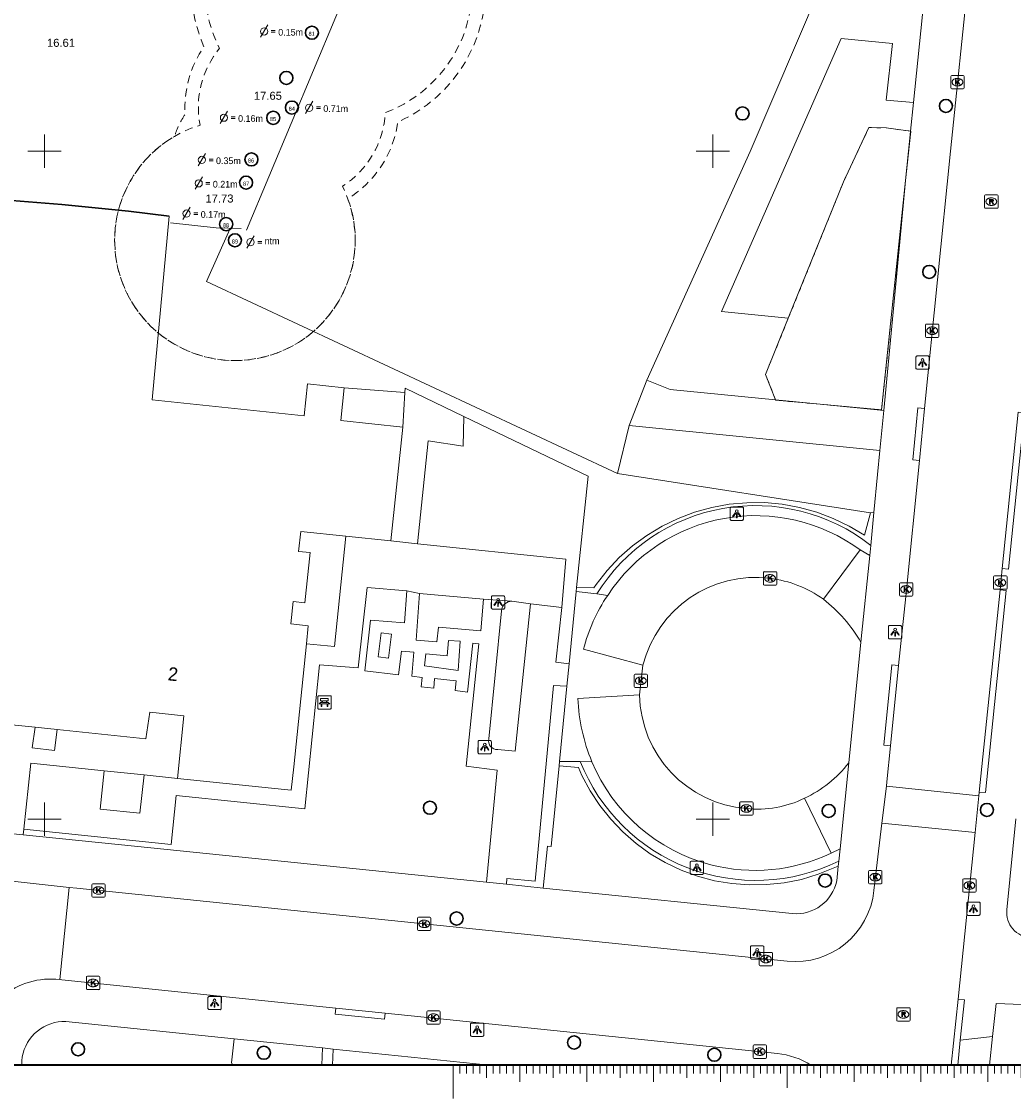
# Model space of a CAD drawing. Header units: metres. Extents: x 161590 to 161951, y 386917 to 387147.
# Tile 6 of 13: x 161748 to 161822, y 386929 to 387010. Entities that reach past the tile are written whole.
import ezdxf
from ezdxf.enums import TextEntityAlignment as Align

# ---------------------------------------------------------------- set-up
doc = ezdxf.new("R2010")
doc.units = ezdxf.units.M
doc.header["$MEASUREMENT"] = 0
for name, pattern in [('DGN Style 2', [1, 0.6, -0.4]), ('DGN Style 4', [1.6, 0.8, -0.4, 0, -0.4]), ('DGN Style 5', [0.7, 0.3, -0.4])]:
    doc.linetypes.add(name, pattern=pattern)
for name, color, linetype, lineweight in [('Bebouwing', 1, 'Continuous', 30), ('GB_Doorsnede Stam', 3, 'Continuous', 0), ('GB_Kader', 7, 'Continuous', 40), ('GB_Kruinprojectievlak', 3, 'DGN Style 2', 0), ('GB_Ruitennet', 7, 'Continuous', 0), ('IMGEO_Grasland_overig', 7, 'Continuous', 0), ('IMGEO_Groenvoorziening', 7, 'Continuous', 0), ('IMGEO_Haag', 7, 'Continuous', 0), ('IMGEO_Hek', 7, 'Continuous', 0), ('IMGEO_Pand', 7, 'Continuous', 0), ('IMGEO_Pand_nummerreeks', 7, 'Continuous', 0), ('IMGEO_Parkeervlak_open', 7, 'Continuous', 0), ('IMGEO_Rijbaan_lokaal_open', 7, 'Continuous', 0), ('IMGEO_Voetpad_open', 7, 'Continuous', 0)]:
    doc.layers.add(name, color=color, linetype=linetype, lineweight=lineweight)
for name, color, linetype, lineweight, true_color in [('Boom', 7, 'Continuous', 0, 0x965c00), ('Boomummer', 7, 'Continuous', 0, 0x82ff82), ('GB_Kruinprojectievlak toekomst', 7, 'DGN Style 2', 0, 0xc8ff5c), ('GB_NAP Hoogte Algemeen', 7, 'Continuous', 13, 0x5555eb), ('Hekwerk', 7, 'DGN Style 4', 0, 0x6a5acd), ('IMGEO_Bank', 7, 'Continuous', 0, 0x006400), ('IMGEO_Boom', 7, 'Continuous', 0, 0x6e2d9b), ('IMGEO_Kolk', 7, 'Continuous', 0, 0x20b2aa), ('IMGEO_Lichtpunt', 7, 'Continuous', 0, 0x006400), ('IMGEO_Rioolput', 7, 'Continuous', 13, 0x20b2aa)]:
    doc.layers.add(name, color=color, linetype=linetype, lineweight=lineweight, true_color=true_color)
doc.styles.add('GB_Tekst Leeg', font='arial.shx', dxfattribs={"height": 1.1})
doc.styles.add('IMGeo', font='txt', dxfattribs={"height": 1})
doc.styles.get("Standard").update_dxf_attribs({"font": 'txt.shx'})
doc.styles.add('Style-LMFONT', font='LMFONT.shx')

# ---------------------------------------------------------------- blocks, each defined once
blk = doc.blocks.new('MAATLN')
at = {"layer": 'GB_Kader', "color": 7, "linetype": 'Continuous', "lineweight": 13}
for p, q in [((-260.037, 0), (-260.037, -2.5)), ((-255.037, 0), (-255.037, -1.25)), ((-250.037, 0), (-250.037, -1.25)), ((-245.037, 0), (-245.037, -1.25)), ((-240.037, 0), (-240.037, -1.25)), ((-235.037, 0), (-235.037, -1.712)), ((-230.037, 0), (-230.037, -1.25)), ((-225.037, 0), (-225.037, -1.25)), ((-220.037, 0), (-220.037, -1.25)), ((-215.037, 0), (-215.037, -1.25)), ((-210.037, 0), (-210.037, -2.5))]:
    blk.add_line(p, q, dxfattribs=at)
at = {"layer": 'GB_Kader', "color": 7, "linetype": 'Continuous', "lineweight": 0}
for p, q in [((-259.537, 0), (-259.537, -0.625)), ((-259.037, 0), (-259.037, -0.625)), ((-258.537, 0), (-258.537, -0.625)), ((-258.037, 0), (-258.037, -0.625)), ((-257.537, 0), (-257.537, -0.948)), ((-257.037, 0), (-257.037, -0.625)), ((-256.537, 0), (-256.537, -0.625)), ((-256.037, 0), (-256.037, -0.625)), ((-255.537, 0), (-255.537, -0.625)), ((-254.537, 0), (-254.537, -0.625)), ((-254.037, 0), (-254.037, -0.625)), ((-253.537, 0), (-253.537, -0.625)), ((-253.037, 0), (-253.037, -0.625)), ((-252.537, 0), (-252.537, -0.948)), ((-252.037, 0), (-252.037, -0.625)), ((-251.537, 0), (-251.537, -0.625)), ((-251.037, 0), (-251.037, -0.625)), ((-250.537, 0), (-250.537, -0.625)), ((-249.537, 0), (-249.537, -0.625)), ((-249.037, 0), (-249.037, -0.625)), ((-248.537, 0), (-248.537, -0.625)), ((-248.037, 0), (-248.037, -0.625)), ((-247.537, 0), (-247.537, -0.948)), ((-247.037, 0), (-247.037, -0.625)), ((-246.537, 0), (-246.537, -0.625)), ((-246.037, 0), (-246.037, -0.625)), ((-245.537, 0), (-245.537, -0.625)), ((-244.537, 0), (-244.537, -0.625)), ((-244.037, 0), (-244.037, -0.625)), ((-243.537, 0), (-243.537, -0.625)), ((-243.037, 0), (-243.037, -0.625)), ((-242.537, 0), (-242.537, -0.948)), ((-242.037, 0), (-242.037, -0.625)), ((-241.537, 0), (-241.537, -0.625)), ((-241.037, 0), (-241.037, -0.625)), ((-240.537, 0), (-240.537, -0.625)), ((-239.537, 0), (-239.537, -0.625)), ((-239.037, 0), (-239.037, -0.625)), ((-238.537, 0), (-238.537, -0.625)), ((-238.037, 0), (-238.037, -0.625)), ((-237.537, 0), (-237.537, -0.948)), ((-237.037, 0), (-237.037, -0.625)), ((-236.537, 0), (-236.537, -0.625)), ((-236.037, 0), (-236.037, -0.625)), ((-235.537, 0), (-235.537, -0.625)), ((-234.537, 0), (-234.537, -0.625)), ((-234.037, 0), (-234.037, -0.625)), ((-233.537, 0), (-233.537, -0.625)), ((-233.037, 0), (-233.037, -0.625)), ((-232.537, 0), (-232.537, -0.948)), ((-232.037, 0), (-232.037, -0.625)), ((-231.537, 0), (-231.537, -0.625)), ((-231.037, 0), (-231.037, -0.625)), ((-230.537, 0), (-230.537, -0.625)), ((-229.537, 0), (-229.537, -0.625)), ((-229.037, 0), (-229.037, -0.625)), ((-228.537, 0), (-228.537, -0.625)), ((-228.037, 0), (-228.037, -0.625)), ((-227.537, 0), (-227.537, -0.948)), ((-227.037, 0), (-227.037, -0.625)), ((-226.537, 0), (-226.537, -0.625)), ((-226.037, 0), (-226.037, -0.625)), ((-225.537, 0), (-225.537, -0.625)), ((-224.537, 0), (-224.537, -0.625)), ((-224.037, 0), (-224.037, -0.625)), ((-223.537, 0), (-223.537, -0.625)), ((-223.037, 0), (-223.037, -0.625)), ((-222.537, 0), (-222.537, -0.948)), ((-222.037, 0), (-222.037, -0.625)), ((-221.537, 0), (-221.537, -0.625)), ((-221.037, 0), (-221.037, -0.625)), ((-220.537, 0), (-220.537, -0.625)), ((-219.537, 0), (-219.537, -0.625)), ((-219.037, 0), (-219.037, -0.625)), ((-218.537, 0), (-218.537, -0.625)), ((-218.037, 0), (-218.037, -0.625)), ((-217.537, 0), (-217.537, -0.948)), ((-217.037, 0), (-217.037, -0.625)), ((-216.537, 0), (-216.537, -0.625)), ((-216.037, 0), (-216.037, -0.625)), ((-215.537, 0), (-215.537, -0.625)), ((-214.537, 0), (-214.537, -0.625)), ((-214.037, 0), (-214.037, -0.625)), ((-213.537, 0), (-213.537, -0.625)), ((-213.037, 0), (-213.037, -0.625)), ((-212.537, 0), (-212.537, -0.948)), ((-212.037, 0), (-212.037, -0.625)), ((-211.537, 0), (-211.537, -0.625)), ((-211.037, 0), (-211.037, -0.625)), ((-210.537, 0), (-210.537, -0.625))]:
    blk.add_line(p, q, dxfattribs=at)
blk = doc.blocks.new('RK')
at = {"layer": 'GB_Ruitennet', "flags": 128}
for points in [[(-1.25, 0), (0, 0), (0, 1.25)], [(0, -1.25), (0, 0), (1.25, 0)]]:
    blk.add_lwpolyline(points, dxfattribs=at)
blk = doc.blocks.new('bgt_boom')
at = {"layer": 'IMGEO_Boom', "color": 7, "lineweight": 30}
blk.add_circle((0, 0), 0.489, dxfattribs=at)
blk = doc.blocks.new('bgt_boom_1')
at = {"layer": 'Boom', "color": 7, "lineweight": 30}
blk.add_circle((0, 0), 0.489, dxfattribs=at)
blk = doc.blocks.new('*U13')
at = {"layer": 'IMGEO_Lichtpunt', "color": 7, "flags": 128}
for points in [[(-20, -89), (83, -38, 0.414214), (89, -20), (38, 83, 0.414214), (20, 89), (-83, 38, 0.414214), (-89, 20), (-38, -83, 0.414214), (-20, -89)], [(-19, -25, 1), (-32, 0, 1), (-19, -25)]]:
    blk.add_lwpolyline(points, format="xyb", close=True, dxfattribs=at)
for points in [[(-11, 9), (-16, 12), (5, 52), (11, 49), (-11, 9)], [(-1, -4), (-4, 2), (37, 22), (40, 16), (-1, -4)], [(-1, -20), (0, -13), (46, -20), (45, -27), (-1, -20)]]:
    blk.add_lwpolyline(points, close=True, dxfattribs=at)
blk = doc.blocks.new('e_bgt_paal_lichtmast')
at = {"layer": 'IMGEO_Lichtpunt', "color": 7, "flags": 128}
blk.add_lwpolyline([(-0.493, 0.403), (-0.493, -0.404, 0.414214), (-0.399, -0.498), (0.409, -0.498, 0.414214), (0.503, -0.404), (0.503, 0.403, 0.414214), (0.409, 0.498), (-0.399, 0.498, 0.414214), (-0.493, 0.403)], format="xyb", close=True, dxfattribs=at)
at = {"layer": 'IMGEO_Lichtpunt', "color": 7, "xscale": 0.007052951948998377, "yscale": 0.007052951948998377, "zscale": 0.007052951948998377, "rotation": 243.434948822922}
blk.add_blockref('*U13', (0.005, 0), dxfattribs=at)
blk = doc.blocks.new('*U19')
at = {"layer": 'IMGEO_Kolk', "linetype": 'Continuous', "lineweight": 0}
blk.add_hatch(color=7, dxfattribs=at).paths.add_polyline_path([(-0.44, -1.12), (-0.69, -0.63), (-0.08, -0.32), (-0.95, -0.11), (-1.27, 0.55), (-0.38, 0.27), (0.31, 1.38), (0.62, 0.77), (0.13, 0.1), (0.52, -0.02), (0.91, 0.17), (1.16, -0.32)], flags=16)
at = {"layer": 'IMGEO_Kolk', "color": 7, "linetype": 'Continuous', "lineweight": 0, "flags": 128}
blk.add_lwpolyline([(2.71, -1.15), (-0.7, -2.85, -0.398433), (-1.15, -2.71), (-2.85, 0.7, -0.398433), (-2.71, 1.15), (0.7, 2.85, -0.398433), (1.15, 2.71), (2.85, -0.7, -0.398433), (2.71, -1.15)], format="xyb", close=True, dxfattribs=at)
at = {"layer": 'IMGEO_Kolk', "color": 7, "linetype": 'Continuous', "lineweight": 0}
blk.add_rational_spline([(1.15, 0.5), (1.92, -1.06), (0.79, -1.61), (-0.33, -2.16), (-1.09, -0.61), (-1.12, -0.56), (-1.14, -0.51), (-1.92, 1.05), (-0.79, 1.61), (0.33, 2.16), (1.1, 0.6), (1.12, 0.55), (1.15, 0.5)], [1, 0.707106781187, 1, 0.707106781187, 1, 1, 1, 0.707106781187, 1, 0.707106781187, 1, 1, 1], degree=2, knots=[0, 0, 0, 0.125, 0.125, 0.25, 0.25, 0.5, 0.5, 0.625, 0.625, 0.75, 0.75, 1, 1, 1], dxfattribs=at)
blk = doc.blocks.new('e_bgt_put_kolk')
at = {"layer": 'IMGEO_Kolk', "color": 7, "linetype": 'Continuous', "lineweight": 0, "flags": 128}
blk.add_lwpolyline([(-0.501, -0.426), (-0.501, 0.426, -0.398433), (-0.426, 0.5), (0.426, 0.5, -0.398433), (0.5, 0.426), (0.5, -0.426, -0.398433), (0.426, -0.5), (-0.426, -0.5, -0.398433), (-0.501, -0.426)], format="xyb", close=True, dxfattribs=at)
at = {"layer": 'IMGEO_Kolk', "color": 7, "linetype": 'Continuous', "lineweight": 0, "xscale": 0.223606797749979, "yscale": 0.223606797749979, "zscale": 0.223606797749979, "rotation": 243.434948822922}
blk.add_blockref('*U19', (0, 0), dxfattribs=at)
blk = doc.blocks.new('*U21')
at = {"layer": 'IMGEO_Rioolput', "linetype": 'Continuous', "lineweight": 0}
for points in [[(1.13, -0.26), (0.88, 0.24), (0.23, -0.08), (0.21, -0.04, -0.280473), (0.23, 0.21), (0.62, 0.76), (0.34, 1.32), (-0.03, 0.8, 0.195635), (-0.11, 0.45, 0.331675), (-0.67, 0.64, 0.461296), (-0.97, -0.04), (-0.47, -1.06)], [(-0.07, -0.24), (-0.18, -0.03, 0.035782), (-0.25, 0.07, 0.861761), (-0.55, -0.07, 0.070718), (-0.5, -0.18), (-0.4, -0.4)]]:
    blk.add_hatch(color=7, dxfattribs=at).paths.add_polyline_path(points, flags=16)
at = {"layer": 'IMGEO_Rioolput', "color": 7, "linetype": 'Continuous', "lineweight": 0, "flags": 128}
blk.add_lwpolyline([(2.71, -1.15), (-0.7, -2.85, -0.398433), (-1.15, -2.71), (-2.85, 0.7, -0.398433), (-2.71, 1.15), (0.7, 2.85, -0.398433), (1.15, 2.71), (2.85, -0.7, -0.398433), (2.71, -1.15)], format="xyb", close=True, dxfattribs=at)
at = {"layer": 'IMGEO_Rioolput', "color": 7, "linetype": 'Continuous', "lineweight": 0}
blk.add_rational_spline([(1.15, 0.5), (1.92, -1.06), (0.79, -1.61), (-0.33, -2.16), (-1.09, -0.61), (-1.12, -0.56), (-1.14, -0.51), (-1.92, 1.05), (-0.79, 1.61), (0.33, 2.16), (1.1, 0.6), (1.13, 0.55), (1.15, 0.5)], [1, 0.707106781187, 1, 0.707106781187, 1, 1, 1, 0.707106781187, 1, 0.707106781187, 1, 1, 1], degree=2, knots=[0, 0, 0, 0.125, 0.125, 0.25, 0.25, 0.5, 0.5, 0.625, 0.625, 0.75, 0.75, 1, 1, 1], dxfattribs=at)
blk = doc.blocks.new('e_bgt_put_inspectie_rioolput')
at = {"layer": 'IMGEO_Rioolput', "color": 7, "linetype": 'Continuous', "lineweight": 0, "flags": 128}
blk.add_lwpolyline([(-0.501, -0.426), (-0.501, 0.426, -0.398433), (-0.426, 0.5), (0.426, 0.5, -0.398433), (0.5, 0.426), (0.5, -0.426, -0.398433), (0.426, -0.5), (-0.426, -0.5, -0.398433), (-0.501, -0.426)], format="xyb", close=True, dxfattribs=at)
at = {"layer": 'IMGEO_Rioolput', "color": 7, "linetype": 'Continuous', "lineweight": 0, "xscale": 0.223606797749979, "yscale": 0.223606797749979, "zscale": 0.223606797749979, "rotation": 243.434948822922}
blk.add_blockref('*U21', (0, 0), dxfattribs=at)
blk = doc.blocks.new('*U15')
at = {"layer": 'IMGEO_Bank', "color": 7, "flags": 128}
for points in [[(2.7, -1.15, 0.423631), (2.83, -0.66), (1.15, 2.7, 0.423631), (0.66, 2.83), (-2.7, 1.15, 0.423631), (-2.83, 0.66), (-1.15, -2.7, 0.423631), (-0.66, -2.83), (2.7, -1.15)], [(-0.39, 0.79), (-0.56, 1.12), (-0.38, 1.77), (-0.1, 1.22, 0.384909), (-0.06, 1.2), (0.77, 1.62), (0.86, 1.44), (0.03, 1.03, 0.384909), (0.02, 0.99), (0.8, -0.58, 0.384909), (0.84, -0.59), (1.67, -0.18), (1.76, -0.35), (0.93, -0.77, 0.384909), (0.91, -0.81), (1.2, -1.38), (0.57, -1.13), (0.39, -0.79, 0.384909), (0.36, -0.78), (-0.06, -0.99, 0.384909), (-0.08, -1.02), (0.09, -1.37), (-0.55, -1.69), (-1.68, 0.56), (-1.03, 0.89), (-0.87, 0.55, 0.384909), (-0.83, 0.54), (-0.41, 0.75, 0.384909), (-0.39, 0.79)]]:
    blk.add_lwpolyline(points, format="xyb", close=True, dxfattribs=at)
blk = doc.blocks.new('bgt_bank')
at = {"layer": 'IMGEO_Bank', "color": 7, "linetype": 'Continuous', "lineweight": 0, "flags": 128}
blk.add_lwpolyline([(-0.5, -0.425), (-0.5, 0.416, -0.423631), (-0.425, 0.5), (0.416, 0.5, -0.423631), (0.5, 0.425), (0.5, -0.416, -0.423631), (0.425, -0.5), (-0.416, -0.5, -0.423631), (-0.5, -0.425)], format="xyb", close=True, dxfattribs=at)
at = {"layer": 'IMGEO_Bank', "color": 7, "flags": 128}
blk.add_lwpolyline([(0.147, 0.112, 0.384909), (0.141, 0.118), (-0.141, 0.118, 0.384909), (-0.147, 0.112), (-0.147, 0.006, 0.384909), (-0.141, 0), (0.141, 0, 0.384909), (0.147, 0.006), (0.147, 0.112)], format="xyb", close=True, dxfattribs=at)
at = {"layer": 'IMGEO_Bank', "color": 7, "xscale": 0.223606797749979, "yscale": 0.223606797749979, "zscale": 0.223606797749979, "rotation": 243.434948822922}
blk.add_blockref('*U15', (0, 0), dxfattribs=at)
blk = doc.blocks.new('STAM0_31')
at = {"layer": 'GB_Doorsnede Stam', "color": 3, "linetype": 'Continuous', "lineweight": 0}
for p, q in [((0.55, 0.97), (-0.55, -0.88)), ((1.07, 0.12), (1.67, 0.12)), ((1.07, -0.12), (1.67, -0.12))]:
    blk.add_line(p, q, dxfattribs=at)
blk.add_circle((0, 0), 0.54, dxfattribs=at)
at = {"layer": 'GB_Doorsnede Stam', "color": 3, "linetype": 'Continuous', "lineweight": 0, "insert": (2.11, -0.64), "char_height": 1, "attachment_point": 7, "rotation": 0.0009, "line_spacing_factor": 0.6, "style": 'GB_Tekst Leeg'}
blk.add_mtext('\\FLMFONT;0.15m', dxfattribs=at)
blk = doc.blocks.new('STAM0_32')
at = {"layer": 'GB_Doorsnede Stam', "color": 3, "linetype": 'Continuous', "lineweight": 0}
for p, q in [((0.55, 0.97), (-0.55, -0.88)), ((1.07, 0.12), (1.67, 0.12)), ((1.07, -0.12), (1.67, -0.12))]:
    blk.add_line(p, q, dxfattribs=at)
blk.add_circle((0, 0), 0.54, dxfattribs=at)
at = {"layer": 'GB_Doorsnede Stam', "color": 3, "linetype": 'Continuous', "lineweight": 0, "insert": (2.11, -0.64), "char_height": 1, "attachment_point": 7, "rotation": 0.0009, "line_spacing_factor": 0.6, "style": 'GB_Tekst Leeg'}
blk.add_mtext('\\FLMFONT;0.71m', dxfattribs=at)
blk = doc.blocks.new('STAM0_27')
at = {"layer": 'GB_Doorsnede Stam', "color": 3, "linetype": 'Continuous', "lineweight": 0}
for p, q in [((0.55, 0.97), (-0.55, -0.88)), ((1.07, 0.12), (1.67, 0.12)), ((1.07, -0.12), (1.67, -0.12))]:
    blk.add_line(p, q, dxfattribs=at)
blk.add_circle((0, 0), 0.54, dxfattribs=at)
at = {"layer": 'GB_Doorsnede Stam', "color": 3, "linetype": 'Continuous', "lineweight": 0, "insert": (2.11, -0.64), "char_height": 1, "attachment_point": 7, "rotation": 0.0009, "line_spacing_factor": 0.6, "style": 'GB_Tekst Leeg'}
blk.add_mtext('\\FLMFONT;0.16m', dxfattribs=at)
blk = doc.blocks.new('STAM0_33')
at = {"layer": 'GB_Doorsnede Stam', "color": 3, "linetype": 'Continuous', "lineweight": 0}
for p, q in [((0.55, 0.97), (-0.55, -0.88)), ((1.07, 0.12), (1.67, 0.12)), ((1.07, -0.12), (1.67, -0.12))]:
    blk.add_line(p, q, dxfattribs=at)
blk.add_circle((0, 0), 0.54, dxfattribs=at)
at = {"layer": 'GB_Doorsnede Stam', "color": 3, "linetype": 'Continuous', "lineweight": 0, "insert": (2.11, -0.64), "char_height": 1, "attachment_point": 7, "rotation": 0.0009, "line_spacing_factor": 0.6, "style": 'GB_Tekst Leeg'}
blk.add_mtext('\\FLMFONT;0.35m', dxfattribs=at)
blk = doc.blocks.new('STAM0_18')
at = {"layer": 'GB_Doorsnede Stam', "color": 3, "linetype": 'Continuous', "lineweight": 0}
for p, q in [((0.55, 0.97), (-0.55, -0.88)), ((1.07, 0.12), (1.67, 0.12)), ((1.07, -0.12), (1.67, -0.12))]:
    blk.add_line(p, q, dxfattribs=at)
blk.add_circle((0, 0), 0.54, dxfattribs=at)
at = {"layer": 'GB_Doorsnede Stam', "color": 3, "linetype": 'Continuous', "lineweight": 0, "insert": (2.11, -0.64), "char_height": 1, "attachment_point": 7, "rotation": 0.0009, "line_spacing_factor": 0.6, "style": 'GB_Tekst Leeg'}
blk.add_mtext('\\FLMFONT;0.21m', dxfattribs=at)
blk = doc.blocks.new('STAM0_15')
at = {"layer": 'GB_Doorsnede Stam', "color": 3, "linetype": 'Continuous', "lineweight": 0}
for p, q in [((0.55, 0.97), (-0.55, -0.88)), ((1.07, 0.12), (1.67, 0.12)), ((1.07, -0.12), (1.67, -0.12))]:
    blk.add_line(p, q, dxfattribs=at)
blk.add_circle((0, 0), 0.54, dxfattribs=at)
at = {"layer": 'GB_Doorsnede Stam', "color": 3, "linetype": 'Continuous', "lineweight": 0, "insert": (2.11, -0.64), "char_height": 1, "attachment_point": 7, "rotation": 0.0009, "line_spacing_factor": 0.6, "style": 'GB_Tekst Leeg'}
blk.add_mtext('\\FLMFONT;0.17m', dxfattribs=at)
blk = doc.blocks.new('STAM_1')
at = {"layer": 'GB_Doorsnede Stam', "color": 3, "linetype": 'Continuous', "lineweight": 0}
for p, q in [((0.55, 0.93), (-0.55, -0.93)), ((1.07, 0.08), (1.67, 0.08)), ((1.07, -0.16), (1.67, -0.16))]:
    blk.add_line(p, q, dxfattribs=at)
blk.add_circle((0, -0.04), 0.54, dxfattribs=at)
at = {"layer": 'GB_Doorsnede Stam', "color": 3, "linetype": 'Continuous', "lineweight": 0, "style": 'Style-LMFONT'}
blk.add_text('ntm', height=1, rotation=0.0009, dxfattribs=at).set_placement((2.11, -0.35))

msp = doc.modelspace()

# ---------------------------------------------------------------- linework, layer by layer
at = {"layer": 'Bebouwing', "color": 7, "flags": 128}
msp.add_lwpolyline([(161759.313, 386995.129), (161756.28, 386995.499), (161751.302, 386996.004), (161747.544, 386996.289), (161747.516, 386995.92)], dxfattribs=at)
at = {"layer": 'GB_Kader', "color": 7, "linetype": 'Continuous', "lineweight": 40, "flags": 128}
msp.add_lwpolyline([(161935.745, 386931.594), (161648.745, 386931.594), (161648.745, 387131.594), (161935.745, 387131.594), (161935.745, 386931.594)], dxfattribs=at)
at = {"layer": 'GB_Kruinprojectievlak', "flags": 128}
msp.add_lwpolyline([(161777.419, 387031.566, 1.354811), (161776.034, 387030.249, 0.036347), (161775.859, 387029.851, 0.220694), (161773.413, 387029.223, 0.320337), (161768.225, 387021.508, 0.43984), (161763.088, 387007.69, 0.222728), (161761.627, 387001.931, 2.740251), (161772.282, 386997.361, 0.241191), (161775.491, 387002.877, 0.410756), (161781.399, 387015.634, 0.458684), (161781.482, 387027.76, 0.162334), (161781.575, 387029.656, 0.717171), (161784.291, 387036.73, 0.391763), (161786.252, 387040.302, 2.485971), (161782.734, 387042.513, 0.574584), (161781.085, 387037.599, 0.510225), (161778.188, 387031.806, 0.067381), (161777.419, 387031.566)], format="xyb", close=True, dxfattribs=at)
at = {"layer": 'GB_Kruinprojectievlak toekomst', "flags": 128}
msp.add_lwpolyline([(161787.12, 387036.3, 0.215403), (161788.297, 387040.246, 0.560338), (161787.106, 387046.964, 1.991999), (161778.919, 387041.907, 0.169027), (161778.427, 387038.657, 0.282047), (161775.774, 387032.976, 0.346624), (161774.545, 387030.827, 0.112922), (161772.915, 387030.103, 0.294818), (161767.232, 387022.162, 0.404789), (161761.925, 387007.808, 0.168705), (161760.517, 387002.751, 0.076332), (161759.732, 387001.108, 2.148865), (161772.684, 386996.433, 0.225214), (161776.429, 387002.179, 0.376402), (161782.549, 387015.332, 0.40115), (161782.9, 387027.766, 0.493155), (161787.12, 387036.3)], format="xyb", close=True, dxfattribs=at)
at = {"layer": 'Hekwerk', "color": 7, "linetype": 'Continuous', "lineweight": 0, "flags": 128}
for points in [[(161765.111, 386994.068), (161773.469, 387014.07), (161785.678, 387042.9)], [(161759.412, 386994.618), (161762.847, 386994.25), (161764.699, 386994.201)]]:
    msp.add_lwpolyline(points, dxfattribs=at)
at = {"layer": 'IMGEO_Grasland_overig', "color": 7, "linetype": 'Continuous', "lineweight": 0, "flags": 128}
for points in [[(161795.062, 386982.841), (161802.789, 386999.955), (161816.662, 387032.425)], [(161792.865, 386975.87), (161793.725, 386979.452)]]:
    msp.add_lwpolyline(points, dxfattribs=at)
at = {"layer": 'IMGEO_Groenvoorziening', "color": 7, "linetype": 'Continuous', "lineweight": 0, "flags": 128}
for points in [[(161805.644, 386987.493), (161800.636, 386988.001), (161809.588, 387008.416), (161813.434, 387008.038), (161812.953, 387003.812), (161815.003, 387003.636)], [(161805.644, 386987.493), (161809.77, 386997.691), (161811.679, 387001.766), (161812.956, 387001.728), (161814.782, 387001.486)], [(161804.691, 386981.376), (161803.94, 386983.281), (161805.644, 386987.493)], [(161789.803, 386967.343), (161790.657, 386975.66), (161781.371, 386980.133)], [(161792.865, 386975.87), (161811.785, 386972.925)], [(161788.5, 386953.978), (161788.534, 386954.315)], [(161764.18, 386933.558), (161763.996, 386931.768), (161764.076, 386931.594)]]:
    msp.add_lwpolyline(points, dxfattribs=at)
at = {"layer": 'IMGEO_Haag', "color": 7, "linetype": 'Continuous', "lineweight": 0, "flags": 128}
for points in [[(161763.848, 386994.143), (161762.122, 386990.243), (161792.865, 386975.87)], [(161811.785, 386972.925), (161811.339, 386971.239), (161810.202, 386971.924), (161809.009, 386972.503), (161807.767, 386972.972), (161806.489, 386973.327), (161805.184, 386973.565), (161803.862, 386973.684), (161802.535, 386973.683), (161801.214, 386973.563), (161799.909, 386973.324), (161798.631, 386972.968), (161797.39, 386972.498), (161796.197, 386971.917), (161795.061, 386971.232), (161793.992, 386970.446), (161792.997, 386969.568), (161792.087, 386968.603), (161791.267, 386967.56), (161791.099, 386967.32), (161789.803, 386967.343)], [(161812.048, 386972.958), (161811.785, 386972.925)], [(161789.803, 386967.343), (161789.772, 386967.045)], [(161787.308, 386944.839), (161787.626, 386947.976), (161787.893, 386947.949), (161788.5, 386953.978)], [(161788.5, 386953.978), (161789.934, 386953.873), (161790.204, 386953.267), (161790.819, 386952.109), (161791.538, 386951.012), (161792.353, 386949.985), (161793.259, 386949.037), (161794.248, 386948.175), (161795.311, 386947.408), (161796.44, 386946.741), (161797.625, 386946.18), (161798.857, 386945.729), (161800.124, 386945.393), (161801.417, 386945.175), (161802.725, 386945.075), (161804.036, 386945.095), (161805.34, 386945.235), (161806.625, 386945.493), (161807.882, 386945.868), (161809.382, 386946.469)], [(161770.794, 386932.877), (161770.735, 386931.594)], [(161771.536, 386931.594), (161771.591, 386932.795)]]:
    msp.add_lwpolyline(points, dxfattribs=at)
at = {"layer": 'IMGEO_Hek', "color": 7, "linetype": 'DGN Style 5', "lineweight": 13, "flags": 128}
for points in [[(161805.644, 386987.493), (161809.77, 386997.691), (161811.679, 387001.766), (161812.956, 387001.728), (161814.782, 387001.486)], [(161814.782, 387001.486), (161814.804, 387001.483), (161814.419, 386997.799)], [(161814.419, 386997.799), (161812.626, 386980.633), (161808.038, 386981.045)], [(161804.691, 386981.376), (161803.94, 386983.281), (161805.644, 386987.493)], [(161808.038, 386981.045), (161804.703, 386981.345), (161804.691, 386981.376)]]:
    msp.add_lwpolyline(points, dxfattribs=at)
at = {"layer": 'IMGEO_Pand', "color": 7, "linetype": 'Continuous', "lineweight": 13, "flags": 128}
for points in [[(161772.413, 386982.287), (161769.663, 386982.572), (161769.416, 386980.192), (161758.037, 386981.371), (161759.313, 386995.129)], [(161772.413, 386982.287), (161772.158, 386979.827), (161776.798, 386979.346)], [(161776.798, 386979.346), (161775.915, 386970.824)], [(161772.549, 386971.173), (161769.16, 386971.524), (161769.006, 386970.033), (161769.859, 386969.945), (161769.47, 386966.185), (161768.593, 386966.276), (161768.42, 386964.605), (161769.73, 386964.469), (161769.591, 386963.125)], [(161775.915, 386970.824), (161772.549, 386971.173)], [(161769.591, 386963.125), (161768.636, 386953.906), (161768.456, 386952.168), (161767.959, 386952.219), (161759.933, 386953.051)], [(161759.933, 386953.051), (161760.418, 386957.733), (161757.869, 386957.997), (161757.569, 386956.001), (161750.947, 386956.702)], [(161749.293, 386956.877), (161747.062, 386957.113)], [(161750.947, 386956.702), (161749.293, 386956.877)]]:
    msp.add_lwpolyline(points, dxfattribs=at)
at = {"layer": 'IMGEO_Parkeervlak_open', "color": 7, "linetype": 'Continuous', "lineweight": 0, "flags": 128}
for points in [[(161811.025, 386970.143, 0.430037), (161792.129, 386966.743)], [(161792.129, 386966.743, 0.089942), (161790.328, 386962.707), (161794.77, 386961.524)], [(161794.517, 386959.291), (161789.9, 386959.029, 0.087781), (161790.946, 386954.292)], [(161806.843, 386951.561, -0.142256), (161802.505, 386950.792, -0.38655), (161794.517, 386959.291)], [(161790.946, 386954.292, 0.232942), (161799.839, 386946.584, 0.176207), (161808.84, 386947.45)]]:
    msp.add_lwpolyline(points, format="xyb", dxfattribs=at)
for points in [[(161808.264, 386966.46), (161811.025, 386970.143)], [(161808.84, 386947.45), (161806.843, 386951.561)]]:
    msp.add_lwpolyline(points, dxfattribs=at)
at = {"layer": 'IMGEO_Rijbaan_lokaal_open', "color": 7, "linetype": 'Continuous', "lineweight": 0, "flags": 128}
for points in [[(161819.152, 387013.289), (161817.769, 387000), (161815.838, 386980.738)], [(161815.447, 386976.842), (161814.428, 386966.672), (161813.887, 386961.496)], [(161821.484, 386967.154), (161821.648, 386968.754)], [(161794.77, 386961.524), (161794.517, 386959.291)], [(161813.28, 386955.491), (161813.016, 386952.802), (161812.977, 386952.47)], [(161812.977, 386952.47), (161812.649, 386949.708)], [(161819.905, 386951.753), (161812.977, 386952.47)], [(161819.621, 386948.987), (161819.905, 386951.753)], [(161819.905, 386951.753), (161819.932, 386952.023)], [(161812.649, 386949.708), (161819.621, 386948.987)], [(161751.849, 386944.889), (161742.192, 386945.943), (161734.895, 386946.879), (161734.094, 386947.015)], [(161751.14, 386937.991), (161751.849, 386944.889)]]:
    msp.add_lwpolyline(points, dxfattribs=at)
for points in [[(161808.264, 386966.46, 0.125618), (161804.276, 386968.021, 0.378998), (161794.77, 386961.524)], [(161811.074, 386963.244, 0.093264), (161808.264, 386966.46)], [(161810.172, 386954.215, -0.119511), (161806.843, 386951.561)], [(161812.649, 386949.708), (161812.049, 386944.655, -0.413881), (161805.552, 386939.366), (161752.401, 386944.829), (161751.849, 386944.889)]]:
    msp.add_lwpolyline(points, format="xyb", dxfattribs=at)
at = {"layer": 'IMGEO_Voetpad_open', "color": 7, "linetype": 'Continuous', "lineweight": 0, "flags": 128}
for points in [[(161815.003, 387003.636), (161817.913, 387031.945)], [(161814.782, 387001.486), (161815.003, 387003.636)], [(161814.419, 386997.799), (161814.629, 387000), (161814.782, 387001.486)], [(161814.419, 386997.799), (161814.804, 387001.483), (161814.782, 387001.486)], [(161808.038, 386981.045), (161812.626, 386980.633), (161814.419, 386997.799)], [(161812.778, 386980.577), (161813.981, 386993.203), (161814.419, 386997.799)], [(161793.725, 386979.452), (161795.062, 386982.841)], [(161795.062, 386982.841), (161796.816, 386982.154), (161804.691, 386981.376)], [(161776.958, 386981.923), (161772.413, 386982.287)], [(161776.798, 386979.346), (161776.958, 386981.923)], [(161781.371, 386980.133), (161776.988, 386982.245), (161776.958, 386981.923)], [(161808.038, 386981.045), (161804.703, 386981.345), (161804.691, 386981.376)], [(161804.691, 386981.376), (161808.038, 386981.045)], [(161812.778, 386980.577), (161808.038, 386981.045)], [(161812.494, 386977.597), (161812.778, 386980.577)], [(161815.838, 386980.738), (161815.341, 386980.787), (161814.95, 386976.891), (161815.447, 386976.842)], [(161815.447, 386976.842), (161815.838, 386980.738)], [(161822.848, 386980.462), (161821.648, 386968.754)], [(161821.648, 386968.754), (161822.11, 386968.713), (161823.306, 386980.421), (161822.848, 386980.462)], [(161781.371, 386980.133), (161781.322, 386977.922), (161778.694, 386978.31), (161777.903, 386970.606)], [(161812.494, 386977.597), (161793.725, 386979.452)], [(161812.048, 386972.958), (161812.321, 386975.784), (161812.494, 386977.597)], [(161811.809, 386970.489), (161812.048, 386972.958)], [(161769.591, 386963.125), (161771.693, 386962.907), (161772.549, 386971.173)], [(161777.903, 386970.606), (161775.915, 386970.824)], [(161777.903, 386970.606), (161789.006, 386969.465), (161788.696, 386965.846)], [(161811.025, 386970.143), (161811.735, 386969.721)], [(161811.809, 386970.489), (161811.735, 386969.721)], [(161811.735, 386969.721), (161811.074, 386963.244)], [(161777.098, 386967.076), (161774.125, 386967.333), (161773.467, 386961.32), (161770.562, 386961.546), (161769.459, 386950.778), (161759.837, 386951.775), (161759.46, 386948.091), (161748.453, 386949.249)], [(161783.069, 386945.274), (161783.86, 386953.674), (161781.542, 386953.951), (161782.499, 386963.118), (161782.051, 386963.164), (161781.643, 386959.5), (161780.722, 386959.631), (161780.803, 386960.338), (161779.174, 386960.519), (161779.116, 386959.802), (161778.164, 386959.899), (161778.246, 386960.611), (161777.481, 386960.706), (161777.634, 386962.5), (161776.709, 386962.579), (161776.478, 386960.803), (161773.954, 386961.093), (161774.371, 386964.884), (161776.932, 386964.693), (161777.098, 386967.076)], [(161777.098, 386967.076), (161778.057, 386966.887)], [(161778.057, 386966.887), (161777.788, 386963.385), (161779.349, 386963.26), (161779.472, 386964.377), (161782.63, 386964.092), (161782.847, 386966.472)], [(161782.847, 386966.472), (161778.057, 386966.887)], [(161789.244, 386961.616), (161789.772, 386967.045)], [(161789.772, 386967.045), (161791.308, 386966.85)], [(161791.308, 386966.85), (161792.129, 386966.743)], [(161819.932, 386952.023), (161820.402, 386951.982), (161821.948, 386967.113), (161821.484, 386967.154)], [(161821.484, 386967.154), (161819.932, 386952.023)], [(161782.847, 386966.472), (161784.964, 386966.3)], [(161784.964, 386966.3), (161786.361, 386966.117)], [(161786.361, 386966.117), (161788.696, 386965.846)], [(161788.696, 386965.846), (161788.255, 386961.746), (161789.244, 386961.616)], [(161775.735, 386962.052), (161775.963, 386963.854), (161775.176, 386963.953), (161774.95, 386962.146), (161775.735, 386962.052)], [(161780.949, 386961.12), (161781.096, 386963.314), (161780.22, 386963.378), (161780.115, 386962.229), (161778.524, 386962.367), (161778.422, 386961.461), (161780.949, 386961.12)], [(161811.074, 386963.244), (161810.172, 386954.215)], [(161789.082, 386959.946), (161789.244, 386961.616)], [(161813.887, 386961.496), (161813.39, 386961.546), (161812.783, 386955.541), (161813.28, 386955.491)], [(161813.28, 386955.491), (161813.887, 386961.496)], [(161789.082, 386959.946), (161788.079, 386959.992), (161786.711, 386945.362), (161784.595, 386945.559), (161784.559, 386945.121)], [(161788.534, 386954.315), (161789.082, 386959.946)], [(161749.293, 386956.877), (161749.076, 386955.337), (161750.732, 386955.146), (161750.947, 386956.702)], [(161748.453, 386949.249), (161748.968, 386954.177), (161754.462, 386953.619)], [(161790.074, 386954.314), (161788.534, 386954.315)], [(161790.946, 386954.292), (161790.074, 386954.314)], [(161809.512, 386947.768), (161810.172, 386954.215)], [(161754.462, 386953.619), (161754.158, 386950.75), (161757.127, 386950.442), (161757.447, 386953.311)], [(161757.447, 386953.311), (161754.462, 386953.619)], [(161757.447, 386953.311), (161759.933, 386953.051)], [(161746.652, 386949.007), (161748.408, 386948.827)], [(161748.453, 386949.249), (161748.408, 386948.827)], [(161819.621, 386948.987), (161818.343, 386936.515)], [(161748.408, 386948.827), (161756.737, 386947.973), (161783.069, 386945.274)], [(161809.512, 386947.768), (161808.84, 386947.45)], [(161809.421, 386946.858), (161809.512, 386947.768)], [(161809.382, 386946.469), (161809.421, 386946.858)], [(161783.069, 386945.274), (161784.559, 386945.121)], [(161784.559, 386945.121), (161787.308, 386944.839)], [(161771.782, 386935.861), (161751.28, 386937.972), (161751.14, 386937.991)], [(161818.343, 386936.515), (161817.838, 386931.594)], [(161818.509, 386933.456), (161818.817, 386936.472), (161818.343, 386936.515)], [(161820.927, 386933.732), (161821.199, 386936.211), (161825.683, 386936.036)], [(161771.782, 386935.861), (161771.742, 386935.412), (161775.432, 386935.026), (161775.473, 386935.481)], [(161775.473, 386935.481), (161771.782, 386935.861)], [(161748.282, 386931.594), (161748.288, 386931.751), (161748.297, 386931.918), (161748.333, 386932.202), (161748.395, 386932.481), (161748.48, 386932.754), (161748.59, 386933.018), (161748.724, 386933.272), (161748.879, 386933.512), (161749.055, 386933.737), (161749.25, 386933.946), (161749.464, 386934.137), (161749.693, 386934.307), (161749.937, 386934.457), (161750.193, 386934.584), (161750.46, 386934.688), (161750.735, 386934.767), (161751.015, 386934.822), (161751.3, 386934.851), (161751.586, 386934.855), (161764.18, 386933.558)], [(161770.794, 386932.877), (161764.18, 386933.558)], [(161818.509, 386933.456), (161820.927, 386933.732)], [(161820.693, 386931.594), (161820.927, 386933.732)], [(161771.591, 386932.795), (161770.794, 386932.877)], [(161771.591, 386932.795), (161783.258, 386931.594)], [(161818.318, 386931.594), (161818.509, 386933.456)]]:
    msp.add_lwpolyline(points, dxfattribs=at)
for points in [[(161791.308, 386966.85, -0.446864), (161811.809, 386970.489)], [(161786.361, 386966.117), (161785.213, 386955.08), (161783.898, 386955.201, -0.481719), (161783.231, 386956.008), (161784.196, 386965.6, -0.414164), (161784.964, 386966.3)], [(161809.421, 386946.858, -0.437164), (161790.074, 386954.314)], [(161840.745, 386940.468), (161823.789, 386941.135, -0.431996), (161821.991, 386943.203), (161822.674, 386950.009)], [(161787.308, 386944.839), (161805.943, 386942.929, 0.379186), (161809.273, 386945.388), (161809.382, 386946.469)], [(161751.14, 386937.991, 0.430176), (161744.794, 386932.751)], [(161807.34, 386931.594, 0.114183), (161804.823, 386932.46), (161775.473, 386935.481)]]:
    msp.add_lwpolyline(points, format="xyb", dxfattribs=at)

# ---------------------------------------------------------------- block references
at = {"layer": 'Boom', "color": 7, "lineweight": 30}
for p in [(161770.001, 387008.857), (161768.087, 387005.471), (161768.501, 387003.252), (161767.109, 387002.486), (161765.475, 386999.372), (161765.074, 386997.635), (161763.583, 386994.528), (161764.24, 386993.319)]:
    msp.add_blockref('bgt_boom_1', p, dxfattribs=at)
at = {"layer": 'GB_Doorsnede Stam', "color": 3, "linetype": 'Continuous', "lineweight": 0, "rotation": 359.9991085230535}
for name, p, xscale, yscale, zscale in [('STAM0_31', (161766.425, 387008.953), 0.5000000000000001, 0.5000000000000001, 0.5000000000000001), ('STAM0_32', (161769.797, 387003.237), 0.5000000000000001, 0.5000000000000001, 0.5000000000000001), ('STAM0_27', (161763.421, 387002.496), 0.5000000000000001, 0.5000000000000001, 0.5000000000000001), ('STAM0_33', (161761.77, 386999.336), 0.5000000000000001, 0.5000000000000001, 0.5000000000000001), ('STAM0_18', (161761.531, 386997.58), 0.5000000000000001, 0.5000000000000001, 0.5000000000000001), ('STAM0_15', (161760.624, 386995.32), 0.5000000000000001, 0.5000000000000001, 0.5000000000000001), ('STAM_1', (161765.407, 386993.197), 0.4999999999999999, 0.4999999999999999, 0.4999999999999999)]:
    msp.add_blockref(name, p, dxfattribs=dict(at, xscale=xscale, yscale=yscale, zscale=zscale))
at = {"layer": 'GB_Kader', "color": 7, "linetype": 'Continuous', "lineweight": 13}
msp.add_blockref('MAATLN', (162040.597, 386931.594), dxfattribs=at)
at = {"layer": 'GB_Ruitennet'}
for p in [(161750, 387000), (161800, 387000), (161750, 386950), (161800, 386950)]:
    msp.add_blockref('RK', p, dxfattribs=at)
at = {"layer": 'IMGEO_Bank', "color": 7, "linetype": 'Continuous', "lineweight": 0}
msp.add_blockref('bgt_bank', (161770.937, 386958.737), dxfattribs=at)
at = {"layer": 'IMGEO_Boom', "color": 7, "lineweight": 30}
for p in [(161817.437, 387003.374), (161802.217, 387002.813), (161816.185, 386990.951), (161778.828, 386950.852), (161808.662, 386950.612), (161820.503, 386950.687), (161808.393, 386945.399), (161780.822, 386942.562), (161789.617, 386933.282), (161752.505, 386932.773), (161766.405, 386932.516), (161800.107, 386932.364)]:
    msp.add_blockref('bgt_boom', p, dxfattribs=at)
at = {"layer": 'IMGEO_Kolk', "color": 7, "linetype": 'Continuous', "lineweight": 0}
for p in [(161818.299, 387005.156), (161816.409, 386986.554), (161804.277, 386968.019), (161821.506, 386967.699), (161814.458, 386967.193), (161794.605, 386960.354), (161802.504, 386950.793), (161812.151, 386945.658), (161819.19, 386945.033), (161754.036, 386944.661), (161778.406, 386942.157), (161803.966, 386939.53), (161753.626, 386937.737), (161779.095, 386935.145), (161803.506, 386932.597)]:
    msp.add_blockref('e_bgt_put_kolk', p, dxfattribs=at)
at = {"layer": 'IMGEO_Lichtpunt', "color": 7}
for p in [(161815.685, 386984.164), (161801.782, 386972.858), (161783.92, 386966.219), (161813.626, 386963.986), (161782.922, 386955.388), (161798.802, 386946.363), (161819.488, 386943.296), (161803.301, 386940.024), (161762.717, 386936.239), (161782.362, 386934.24)]:
    msp.add_blockref('e_bgt_paal_lichtmast', p, dxfattribs=at)
at = {"layer": 'IMGEO_Rioolput', "color": 7, "linetype": 'Continuous', "lineweight": 0}
for p in [(161820.833, 386996.214), (161814.252, 386935.387)]:
    msp.add_blockref('e_bgt_put_inspectie_rioolput', p, dxfattribs=at)

# ---------------------------------------------------------------- texts
at = {"layer": 'Boomummer', "insert": (161769.98, 387008.618), "char_height": 0.3, "attachment_point": 8, "line_spacing_factor": 0.6}
msp.add_mtext('\\fArial|b0|i0|c00|p39;81', dxfattribs=at)
at = {"layer": 'Boomummer', "color": 7, "char_height": 0.3, "attachment_point": 8, "line_spacing_factor": 0.6}
for s, insert in [('\\fArial|b0|i0|c00|p39;84', (161768.497, 387003.006)), ('\\fArial|b0|i0|c00|p39;85', (161767.092, 387002.238)), ('\\fArial|b0|i0|c00|p39;86', (161765.448, 386999.137)), ('\\fArial|b0|i0|c00|p39;87', (161765.082, 386997.4)), ('\\fArial|b0|i0|c00|p39;88', (161763.575, 386994.297)), ('\\fArial|b0|i0|c00|p39;89', (161764.235, 386993.074))]:
    msp.add_mtext(s, dxfattribs=dict(at, insert=insert))
at = {"layer": 'GB_NAP Hoogte Algemeen', "char_height": 0.6, "attachment_point": 8, "line_spacing_factor": 0.6}
for s, insert in [('\\fArial|b0|i0|c00|p39;16.61', (161751.227, 387007.792)), ('\\fArial|b0|i0|c00|p39;17.65', (161766.708, 387003.829)), ('\\fArial|b0|i0|c00|p39;17.73', (161763.084, 386996.137))]:
    msp.add_mtext(s, dxfattribs=dict(at, insert=insert))
at = {"layer": 'IMGEO_Pand_nummerreeks', "color": 7, "linetype": 'Continuous', "lineweight": 0, "style": 'IMGeo'}
msp.add_text('2', height=1, rotation=354.08696, dxfattribs=at).set_placement((161759.611, 386960.853), align=Align.MIDDLE_CENTER)

doc.saveas('drawing.dxf')
